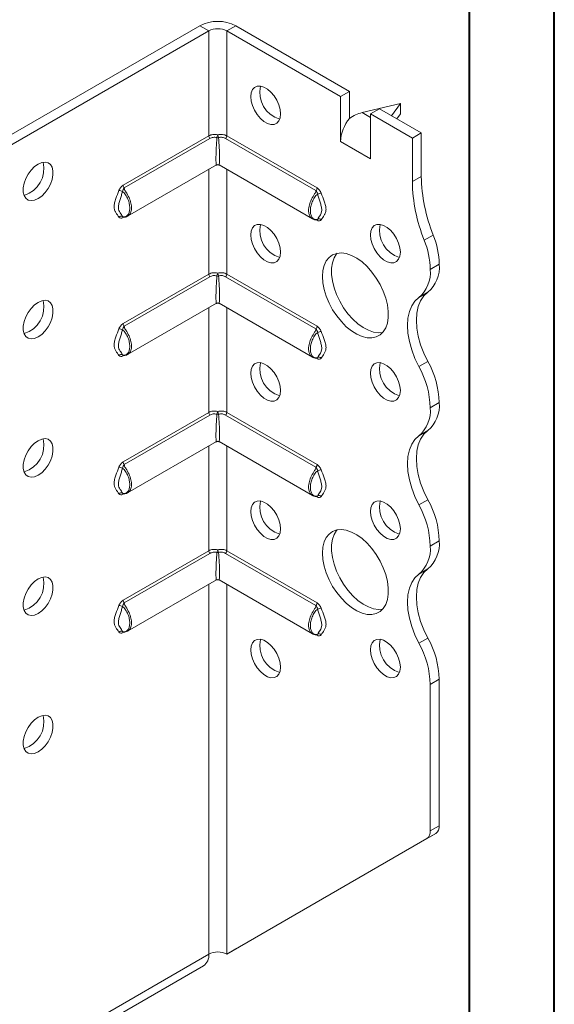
# Model space of a CAD drawing. Header units: millimetres. Extents: x 0 to 210, y 0 to 297.
# Tile 4 of 9: x 179 to 210, y 57 to 115. Entities that reach past the tile are written whole.
import ezdxf

# ---------------------------------------------------------------- set-up
doc = ezdxf.new("R2010")
doc.units = ezdxf.units.MM

msp = doc.modelspace()

# ---------------------------------------------------------------- linework, layer by layer
at = {"color": 7, "linetype": 'Continuous', "lineweight": 40}
for p, q in [((210.079, 0.215), (210.079, 297.215)), ((205.079, 5.215), (205.079, 292.215))]:
    msp.add_line(p, q, dxfattribs=at)
at = {"color": 7, "linetype": 'Continuous', "lineweight": 15}
for p, q in [((176.417, 107.661), (189.145, 115.009)), ((176.947, 107.355), (189.675, 114.703)), ((189.675, 114.703), (189.145, 115.009)), ((189.675, 114.703), (189.675, 108.51)), ((190.735, 114.703), (191.266, 115.009)), ((190.735, 108.51), (190.735, 114.703)), ((190.735, 114.703), (197.453, 110.825)), ((191.266, 115.009), (197.983, 111.131)), ((197.983, 111.131), (197.453, 110.825)), ((197.983, 109.538), (197.983, 111.131)), ((197.453, 108.171), (197.453, 110.825)), ((200.989, 110.416), (198.735, 109.881)), ((198.735, 109.881), (199.221, 109.6)), ((199.221, 109.804), (199.751, 110.11)), ((199.751, 110.11), (202.226, 108.682)), ((200.473, 109.694), (200.989, 110.416)), ((200.989, 110.416), (200.989, 109.804)), ((199.221, 107.151), (199.221, 109.804)), ((199.221, 109.804), (201.696, 108.376)), ((200.989, 109.804), (200.782, 109.515)), ((184.613, 105.588), (189.675, 108.51)), ((189.743, 108.357), (184.681, 105.435)), ((196.001, 105.278), (190.668, 108.357)), ((190.735, 108.51), (196.069, 105.431)), ((197.453, 108.171), (199.221, 107.151)), ((201.696, 108.376), (202.226, 108.682)), ((201.696, 108.376), (201.696, 105.812)), ((202.226, 108.682), (202.226, 106.118)), ((184.882, 103.766), (190.13, 106.796)), ((189.675, 106.533), (189.675, 100.345)), ((190.28, 106.796), (195.8, 103.609)), ((190.735, 100.345), (190.735, 106.533)), ((201.696, 105.812), (202.226, 106.118)), ((184.594, 103.73), (184.574, 103.752)), ((184.661, 103.711), (184.613, 103.684)), ((196.069, 103.527), (196.021, 103.555)), ((202.403, 102.348), (202.933, 102.654)), ((202.756, 100.619), (203.287, 100.925)), ((184.613, 97.423), (189.675, 100.345)), ((189.743, 100.191), (184.681, 97.269)), ((196.001, 97.112), (190.668, 100.191)), ((190.735, 100.345), (196.069, 97.266)), ((202.611, 99.273), (202.081, 98.967)), ((184.882, 95.601), (190.13, 98.63)), ((189.675, 98.367), (189.675, 92.179)), ((190.28, 98.63), (195.8, 95.444)), ((190.735, 92.179), (190.735, 98.367)), ((184.594, 95.565), (184.574, 95.587)), ((184.661, 95.546), (184.613, 95.518)), ((196.069, 95.361), (196.021, 95.389)), ((202.081, 94.884), (202.612, 95.19)), ((203.287, 92.76), (202.756, 92.454)), ((202.756, 92.453), (203.287, 92.759)), ((202.756, 92.454), (202.756, 92.453)), ((203.287, 92.76), (203.287, 92.759)), ((184.613, 89.257), (189.675, 92.179)), ((189.743, 92.026), (184.681, 89.104)), ((196.001, 88.947), (190.668, 92.026)), ((190.735, 92.179), (196.069, 89.1)), ((202.611, 91.108), (202.081, 90.802)), ((184.882, 87.435), (190.13, 90.465)), ((189.675, 90.202), (189.675, 84.014)), ((190.28, 90.465), (195.8, 87.279)), ((190.735, 84.014), (190.735, 90.202)), ((184.594, 87.4), (184.574, 87.421)), ((184.661, 87.38), (184.613, 87.353)), ((196.069, 87.196), (196.021, 87.224)), ((202.081, 86.719), (202.611, 87.025)), ((203.287, 84.594), (202.756, 84.288)), ((202.756, 84.287), (203.287, 84.593)), ((202.756, 84.288), (202.756, 84.287)), ((203.287, 84.594), (203.287, 84.593)), ((184.613, 81.092), (189.675, 84.014)), ((189.743, 83.861), (184.681, 80.939)), ((196.001, 80.781), (190.668, 83.861)), ((190.735, 84.014), (196.069, 80.935)), ((202.612, 82.943), (202.081, 82.636)), ((184.882, 79.27), (190.13, 82.299)), ((189.675, 82.037), (189.675, 60.199)), ((190.28, 82.299), (195.8, 79.113)), ((190.735, 60.199), (190.735, 82.037)), ((184.594, 79.234), (184.574, 79.256)), ((184.661, 79.215), (184.613, 79.188)), ((196.069, 79.03), (196.021, 79.058)), ((202.081, 78.553), (202.612, 78.859)), ((203.287, 76.429), (202.756, 76.123)), ((203.287, 76.429), (203.287, 67.785)), ((202.756, 76.123), (202.756, 67.479)), ((202.756, 67.479), (203.287, 67.785)), ((190.735, 60.199), (202.549, 67.021)), ((191.266, 60.505), (203.08, 67.327)), ((203.08, 67.327), (202.549, 67.021)), ((190.735, 60.199), (191.266, 60.505)), ((165.987, 46.524), (189.675, 60.199)), ((189.675, 60.199), (189.675, 60.198)), ((165.676, 45.837), (189.364, 59.512))]:
    msp.add_line(p, q, dxfattribs=at)
at = {"color": 7, "linetype": 'Continuous', "lineweight": 15, "flags": 128}
for points in [[(192.15, 110.824), (192.175, 111.054), (192.251, 111.24), (192.372, 111.373), (192.531, 111.444), (192.72, 111.449), (192.927, 111.389), (193.14, 111.266), (193.347, 111.087), (193.536, 110.864), (193.695, 110.609), (193.816, 110.337), (193.892, 110.063), (193.917, 109.804), (193.892, 109.574), (193.816, 109.388), (193.695, 109.255), (193.536, 109.184), (193.347, 109.179), (193.14, 109.239), (192.927, 109.362), (192.72, 109.541), (192.531, 109.764), (192.372, 110.019), (192.251, 110.292), (192.175, 110.565), (192.15, 110.824)], [(179.599, 106.844), (179.387, 106.693), (179.188, 106.49), (179.012, 106.249), (178.871, 105.984), (178.772, 105.709), (178.721, 105.44), (178.721, 105.194), (178.772, 104.985), (178.871, 104.824), (179.012, 104.721), (179.188, 104.683), (179.387, 104.711), (179.599, 104.803), (179.81, 104.955), (180.009, 105.157), (180.185, 105.398), (180.326, 105.664), (180.425, 105.939), (180.476, 106.207), (180.476, 106.453), (180.425, 106.663), (180.326, 106.824), (180.185, 106.926), (180.009, 106.965), (179.81, 106.937), (179.599, 106.844)], [(192.15, 102.659), (192.175, 102.888), (192.251, 103.075), (192.372, 103.207), (192.531, 103.279), (192.72, 103.284), (192.927, 103.223), (193.14, 103.1), (193.347, 102.922), (193.536, 102.699), (193.695, 102.444), (193.816, 102.171), (193.892, 101.897), (193.917, 101.638), (193.892, 101.409), (193.816, 101.223), (193.695, 101.09), (193.536, 101.019), (193.347, 101.013), (193.14, 101.074), (192.927, 101.197), (192.72, 101.375), (192.531, 101.599), (192.372, 101.854), (192.251, 102.126), (192.175, 102.4), (192.15, 102.659)], [(199.221, 102.66), (199.246, 102.889), (199.322, 103.075), (199.443, 103.208), (199.603, 103.279), (199.791, 103.285), (199.998, 103.224), (200.211, 103.101), (200.418, 102.923), (200.607, 102.699), (200.766, 102.444), (200.887, 102.172), (200.963, 101.898), (200.989, 101.639), (200.963, 101.41), (200.887, 101.223), (200.766, 101.091), (200.607, 101.019), (200.418, 101.014), (200.211, 101.075), (199.998, 101.198), (199.791, 101.376), (199.603, 101.599), (199.443, 101.854), (199.322, 102.127), (199.246, 102.4), (199.221, 102.66)], [(196.392, 100.21), (196.418, 100.555), (196.492, 100.863), (196.615, 101.125), (196.782, 101.334), (196.99, 101.484), (197.232, 101.573), (197.503, 101.597), (197.796, 101.556), (198.103, 101.452), (198.415, 101.286), (198.726, 101.063), (199.026, 100.789), (199.309, 100.47), (199.567, 100.117), (199.792, 99.736), (199.98, 99.338), (200.126, 98.935), (200.225, 98.535), (200.275, 98.149), (200.275, 97.788), (200.225, 97.46), (200.126, 97.174), (199.98, 96.938), (199.792, 96.758), (199.567, 96.638), (199.309, 96.581), (199.026, 96.589), (198.726, 96.662), (198.415, 96.798), (198.103, 96.993), (197.796, 97.243), (197.503, 97.54), (197.232, 97.877), (196.99, 98.245), (196.782, 98.636), (196.615, 99.038), (196.492, 99.441), (196.418, 99.835), (196.392, 100.21)], [(197.253, 101.577), (197.224, 101.542), (197.078, 101.306), (196.979, 101.021), (196.929, 100.693), (196.929, 100.332), (196.979, 99.946), (197.078, 99.546), (197.224, 99.142), (197.412, 98.744), (197.637, 98.364), (197.895, 98.01), (198.178, 97.692), (198.478, 97.418), (198.789, 97.195), (199.102, 97.029), (199.408, 96.924), (199.701, 96.883), (199.951, 96.903)], [(202.081, 94.884), (201.845, 95.374), (201.656, 95.872), (201.518, 96.369), (201.434, 96.854), (201.406, 97.315), (201.434, 97.744), (201.518, 98.132), (201.656, 98.469), (201.845, 98.75), (202.081, 98.967)], [(202.611, 99.273), (202.375, 99.056), (202.186, 98.776), (202.048, 98.438), (201.964, 98.051), (201.936, 97.621), (201.964, 97.16), (202.048, 96.675), (202.186, 96.179), (202.375, 95.68), (202.612, 95.19)], [(179.599, 98.679), (179.387, 98.527), (179.188, 98.325), (179.012, 98.084), (178.871, 97.818), (178.772, 97.543), (178.721, 97.275), (178.721, 97.029), (178.772, 96.819), (178.871, 96.659), (179.012, 96.556), (179.188, 96.518), (179.387, 96.545), (179.599, 96.638), (179.81, 96.789), (180.009, 96.992), (180.185, 97.233), (180.326, 97.499), (180.425, 97.774), (180.476, 98.042), (180.476, 98.288), (180.425, 98.497), (180.326, 98.658), (180.185, 98.761), (180.009, 98.799), (179.81, 98.772), (179.599, 98.679)], [(192.15, 94.493), (192.175, 94.723), (192.251, 94.909), (192.372, 95.042), (192.531, 95.113), (192.72, 95.119), (192.927, 95.058), (193.14, 94.935), (193.347, 94.757), (193.536, 94.533), (193.695, 94.278), (193.816, 94.006), (193.892, 93.732), (193.917, 93.473), (193.892, 93.244), (193.816, 93.057), (193.695, 92.924), (193.536, 92.853), (193.347, 92.848), (193.14, 92.909), (192.927, 93.032), (192.72, 93.21), (192.531, 93.433), (192.372, 93.688), (192.251, 93.961), (192.175, 94.234), (192.15, 94.493)], [(199.221, 94.494), (199.246, 94.724), (199.322, 94.91), (199.443, 95.043), (199.603, 95.114), (199.791, 95.119), (199.998, 95.059), (200.211, 94.936), (200.418, 94.757), (200.607, 94.534), (200.766, 94.279), (200.887, 94.006), (200.963, 93.733), (200.989, 93.474), (200.963, 93.244), (200.887, 93.058), (200.766, 92.925), (200.607, 92.854), (200.418, 92.849), (200.211, 92.909), (199.998, 93.032), (199.791, 93.21), (199.603, 93.434), (199.443, 93.689), (199.322, 93.961), (199.246, 94.235), (199.221, 94.494)], [(202.081, 86.719), (201.845, 87.209), (201.656, 87.707), (201.518, 88.204), (201.434, 88.689), (201.406, 89.15), (201.434, 89.579), (201.518, 89.967), (201.656, 90.304), (201.845, 90.584), (202.081, 90.802)], [(202.611, 91.108), (202.375, 90.891), (202.186, 90.61), (202.048, 90.273), (201.964, 89.885), (201.936, 89.456), (201.964, 88.995), (202.048, 88.51), (202.186, 88.014), (202.375, 87.515), (202.611, 87.025)], [(179.599, 90.514), (179.387, 90.362), (179.188, 90.16), (179.012, 89.919), (178.871, 89.653), (178.772, 89.378), (178.721, 89.109), (178.721, 88.863), (178.772, 88.654), (178.871, 88.493), (179.012, 88.391), (179.188, 88.352), (179.387, 88.38), (179.599, 88.472), (179.81, 88.624), (180.009, 88.826), (180.185, 89.067), (180.326, 89.333), (180.425, 89.608), (180.476, 89.877), (180.476, 90.123), (180.425, 90.332), (180.326, 90.493), (180.185, 90.595), (180.009, 90.634), (179.81, 90.606), (179.599, 90.514)], [(192.15, 86.328), (192.175, 86.558), (192.251, 86.744), (192.372, 86.877), (192.531, 86.948), (192.72, 86.953), (192.927, 86.893), (193.14, 86.77), (193.347, 86.591), (193.536, 86.368), (193.695, 86.113), (193.816, 85.84), (193.892, 85.567), (193.917, 85.308), (193.892, 85.078), (193.816, 84.892), (193.695, 84.759), (193.536, 84.688), (193.347, 84.683), (193.14, 84.743), (192.927, 84.866), (192.72, 85.044), (192.531, 85.268), (192.372, 85.523), (192.251, 85.795), (192.175, 86.069), (192.15, 86.328)], [(199.221, 86.329), (199.246, 86.558), (199.322, 86.745), (199.443, 86.877), (199.603, 86.948), (199.791, 86.954), (199.998, 86.893), (200.211, 86.77), (200.418, 86.592), (200.607, 86.369), (200.766, 86.113), (200.887, 85.841), (200.963, 85.567), (200.989, 85.308), (200.963, 85.079), (200.887, 84.892), (200.766, 84.76), (200.607, 84.689), (200.418, 84.683), (200.211, 84.744), (199.998, 84.867), (199.791, 85.045), (199.603, 85.268), (199.443, 85.524), (199.322, 85.796), (199.246, 86.07), (199.221, 86.329)], [(196.392, 83.879), (196.418, 84.225), (196.492, 84.532), (196.615, 84.794), (196.782, 85.003), (196.99, 85.153), (197.232, 85.242), (197.503, 85.266), (197.796, 85.225), (198.103, 85.121), (198.415, 84.955), (198.726, 84.732), (199.026, 84.458), (199.309, 84.14), (199.567, 83.786), (199.792, 83.405), (199.98, 83.008), (200.126, 82.604), (200.225, 82.204), (200.275, 81.818), (200.275, 81.457), (200.225, 81.129), (200.126, 80.843), (199.98, 80.607), (199.792, 80.427), (199.567, 80.307), (199.309, 80.25), (199.026, 80.259), (198.726, 80.332), (198.415, 80.467), (198.103, 80.662), (197.796, 80.912), (197.503, 81.209), (197.232, 81.546), (196.99, 81.914), (196.782, 82.305), (196.615, 82.707), (196.492, 83.11), (196.418, 83.504), (196.392, 83.879)], [(197.253, 85.246), (197.224, 85.211), (197.078, 84.975), (196.979, 84.69), (196.929, 84.362), (196.929, 84.001), (196.979, 83.615), (197.078, 83.215), (197.224, 82.811), (197.412, 82.414), (197.637, 82.033), (197.895, 81.679), (198.178, 81.361), (198.478, 81.087), (198.789, 80.864), (199.102, 80.698), (199.408, 80.593), (199.701, 80.553), (199.951, 80.572)], [(202.081, 78.553), (201.845, 79.043), (201.656, 79.542), (201.518, 80.039), (201.434, 80.523), (201.406, 80.985), (201.434, 81.414), (201.518, 81.801), (201.656, 82.139), (201.845, 82.419), (202.081, 82.636)], [(202.612, 82.943), (202.375, 82.725), (202.186, 82.445), (202.048, 82.107), (201.964, 81.72), (201.936, 81.291), (201.964, 80.829), (202.048, 80.345), (202.186, 79.848), (202.375, 79.349), (202.612, 78.859)], [(179.599, 82.348), (179.387, 82.196), (179.188, 81.994), (179.012, 81.753), (178.871, 81.487), (178.772, 81.212), (178.721, 80.944), (178.721, 80.698), (178.772, 80.489), (178.871, 80.328), (179.012, 80.225), (179.188, 80.187), (179.387, 80.214), (179.599, 80.307), (179.81, 80.459), (180.009, 80.661), (180.185, 80.902), (180.326, 81.168), (180.425, 81.443), (180.476, 81.711), (180.476, 81.957), (180.425, 82.167), (180.326, 82.327), (180.185, 82.43), (180.009, 82.468), (179.81, 82.441), (179.599, 82.348)], [(192.15, 78.163), (192.175, 78.392), (192.251, 78.579), (192.372, 78.711), (192.531, 78.782), (192.72, 78.788), (192.927, 78.727), (193.14, 78.604), (193.347, 78.426), (193.536, 78.203), (193.695, 77.947), (193.816, 77.675), (193.892, 77.401), (193.917, 77.142), (193.892, 76.913), (193.816, 76.726), (193.695, 76.594), (193.536, 76.523), (193.347, 76.517), (193.14, 76.578), (192.927, 76.701), (192.72, 76.879), (192.531, 77.102), (192.372, 77.358), (192.251, 77.63), (192.175, 77.904), (192.15, 78.163)], [(199.221, 78.163), (199.246, 78.393), (199.322, 78.579), (199.443, 78.712), (199.603, 78.783), (199.791, 78.788), (199.998, 78.728), (200.211, 78.605), (200.418, 78.426), (200.607, 78.203), (200.766, 77.948), (200.887, 77.676), (200.963, 77.402), (200.989, 77.143), (200.963, 76.913), (200.887, 76.727), (200.766, 76.594), (200.607, 76.523), (200.418, 76.518), (200.211, 76.578), (199.998, 76.701), (199.791, 76.88), (199.603, 77.103), (199.443, 77.358), (199.322, 77.631), (199.246, 77.904), (199.221, 78.163)], [(179.599, 74.183), (179.387, 74.031), (179.188, 73.829), (179.012, 73.588), (178.871, 73.322), (178.772, 73.047), (178.721, 72.779), (178.721, 72.533), (178.772, 72.323), (178.871, 72.162), (179.012, 72.06), (179.188, 72.021), (179.387, 72.049), (179.599, 72.142), (179.81, 72.293), (180.009, 72.496), (180.185, 72.737), (180.326, 73.002), (180.425, 73.277), (180.476, 73.546), (180.476, 73.792), (180.425, 74.001), (180.326, 74.162), (180.185, 74.265), (180.009, 74.303), (179.81, 74.275), (179.599, 74.183)]]:
    msp.add_lwpolyline(points, dxfattribs=at)
at = {"color": 7, "linetype": 'Continuous', "lineweight": 15}
for centre, radius, start, end in [((190.205, 112.962), 2.306, 62.60967, 117.39033), ((190.205, 113.679), 1.153, 62.60967, 117.39033), ((194.348, 111.073), 1.658, 166.94965, 253.04497), ((199.753, 108.065), 2.302, 140.22793, 177.36071), ((189.909, 108.522), 0.234, 182.87561, 224.84923), ((190.76, 108.297), 0.618, 153.92698, 169.77405), ((190.205, 108.673), 0.272, 258.72993, 281.27007), ((189.65, 108.297), 0.618, 10.22595, 26.07302), ((190.502, 108.522), 0.234, 315.15077, 357.12438), ((178.284, 106.583), 1.658, 286.95489, 13.05048), ((190.205, 106.666), 0.15, 65.2086, 115.73349), ((211.452, 106), 9.758, 181.10398, 201.97437), ((211.982, 106.306), 9.758, 181.10398, 201.97437), ((184.328, 104.801), 0.489, 59.86062, 84.98332), ((184.847, 105.6), 0.234, 182.87561, 224.84923), ((195.835, 105.443), 0.234, 315.15077, 357.12439), ((196.354, 104.644), 0.489, 95.01668, 120.13938), ((184.503, 103.602), 0.167, 64.57096, 141.96884), ((184.714, 103.686), 0.101, 156.37589, 181.47714), ((195.965, 103.529), 0.104, 358.74823, 20.11555), ((196.18, 103.444), 0.167, 38.03116, 115.42904), ((194.348, 102.908), 1.658, 166.94965, 253.04497), ((201.419, 102.908), 1.658, 166.94965, 253.04497), ((197.876, 100.522), 4.881, 1.13517, 21.97152), ((198.407, 100.828), 4.881, 1.13517, 21.97152), ((200.803, 100.453), 1.96, 310.68797, 4.83571), ((201.333, 100.76), 1.96, 310.68797, 4.83571), ((189.909, 100.357), 0.234, 182.87561, 224.84923), ((190.76, 100.131), 0.618, 153.92698, 169.77405), ((190.205, 100.507), 0.272, 258.72993, 281.27007), ((189.65, 100.131), 0.618, 10.22595, 26.07302), ((190.502, 100.357), 0.234, 315.15077, 357.12438), ((178.284, 98.417), 1.658, 286.95489, 13.05048), ((190.205, 98.5), 0.15, 65.2086, 115.73349), ((184.328, 96.636), 0.489, 59.86062, 84.98332), ((184.847, 97.435), 0.234, 182.87561, 224.84923), ((195.835, 97.277), 0.234, 315.15077, 357.12439), ((196.354, 96.479), 0.489, 95.01668, 120.13938), ((184.503, 95.436), 0.167, 64.57096, 141.96884), ((184.714, 95.521), 0.101, 156.37589, 181.47714), ((195.965, 95.364), 0.104, 358.74823, 20.11555), ((196.18, 95.279), 0.167, 38.03116, 115.42904), ((194.348, 94.742), 1.658, 166.94965, 253.04497), ((201.419, 94.743), 1.658, 166.94965, 253.04497), ((197.45, 92.289), 5.308, 1.78273, 29.26742), ((197.981, 92.595), 5.308, 1.78273, 29.26742), ((200.803, 92.288), 1.96, 310.68797, 4.83571), ((201.333, 92.594), 1.96, 310.68797, 4.83571), ((189.909, 92.191), 0.234, 182.87561, 224.84923), ((190.76, 91.966), 0.618, 153.92698, 169.77405), ((190.205, 92.342), 0.272, 258.72993, 281.27007), ((189.65, 91.966), 0.618, 10.22595, 26.07302), ((190.502, 92.191), 0.234, 315.15077, 357.12438), ((178.284, 90.252), 1.658, 286.95489, 13.05048), ((190.205, 90.335), 0.15, 65.2086, 115.73349), ((184.328, 88.471), 0.489, 59.86062, 84.98332), ((184.847, 89.269), 0.234, 182.87561, 224.84923), ((195.835, 89.112), 0.234, 315.15077, 357.12439), ((196.354, 88.313), 0.489, 95.01668, 120.13938), ((184.503, 87.271), 0.167, 64.57096, 141.96884), ((184.714, 87.356), 0.101, 156.37589, 181.47714), ((195.965, 87.198), 0.104, 358.74823, 20.11555), ((196.18, 87.114), 0.167, 38.03116, 115.42904), ((194.348, 86.577), 1.658, 166.94965, 253.04497), ((201.419, 86.577), 1.658, 166.94965, 253.04497), ((197.447, 84.122), 5.312, 1.78232, 29.26309), ((197.978, 84.429), 5.312, 1.78232, 29.26309), ((200.805, 84.122), 1.959, 310.67673, 4.83746), ((201.335, 84.428), 1.959, 310.67673, 4.83746), ((189.909, 84.026), 0.234, 182.87561, 224.84923), ((190.76, 83.8), 0.618, 153.92698, 169.77405), ((190.205, 84.177), 0.272, 258.72993, 281.27007), ((189.65, 83.8), 0.618, 10.22595, 26.07302), ((190.502, 84.026), 0.234, 315.15077, 357.12438), ((178.284, 82.087), 1.658, 286.95489, 13.05048), ((190.205, 82.17), 0.15, 65.2086, 115.73349), ((184.847, 81.104), 0.234, 182.87561, 224.84923), ((195.835, 80.947), 0.234, 315.15077, 357.12439), ((184.328, 80.305), 0.489, 59.86062, 84.98332), ((196.354, 80.148), 0.489, 95.01668, 120.13938), ((184.503, 79.105), 0.167, 64.57096, 141.96884), ((184.714, 79.19), 0.101, 156.37589, 181.47714), ((195.965, 79.033), 0.104, 358.74823, 20.11555), ((196.18, 78.948), 0.167, 38.03116, 115.42904), ((194.348, 78.411), 1.658, 166.94965, 253.04497), ((201.419, 78.412), 1.658, 166.94965, 253.04497), ((197.45, 75.958), 5.308, 1.78273, 29.26742), ((197.981, 76.264), 5.308, 1.78273, 29.26742), ((178.284, 73.921), 1.658, 286.95489, 13.05048), ((202.256, 67.429), 0.503, 305.69804, 5.62038), ((202.786, 67.735), 0.503, 305.69804, 5.62038), ((188.94, 60.118), 0.739, 305.01333, 6.29885), ((190.205, 59.175), 1.153, 62.60967, 117.39033)]:
    msp.add_arc(centre, radius, start, end, dxfattribs=at)
for centre, major_axis, ratio, start_param, end_param in [((198.735, 108.656), (1.39, 0.796), 0.717477, 1.181016, 1.704614), ((190.205, 108.109), (0.078, 1.314), 0.054973, 1.3458, 3.177797), ((190.205, 108.109), (-0.078, 1.314), 0.054973, 3.105389, 4.937386), ((190.205, 99.944), (0.078, 1.314), 0.054973, 1.3458, 3.177797), ((190.205, 99.944), (-0.078, 1.314), 0.054973, 3.105389, 4.937386), ((190.205, 91.778), (0.078, 1.314), 0.054973, 1.3458, 3.177797), ((190.205, 91.778), (-0.078, 1.314), 0.054973, 3.105389, 4.937386), ((190.205, 83.613), (0.078, 1.314), 0.054973, 1.3458, 3.177797), ((190.205, 83.613), (-0.078, 1.314), 0.054973, 3.105389, 4.937386)]:
    msp.add_ellipse(centre, major_axis=major_axis, ratio=ratio, start_param=start_param, end_param=end_param, dxfattribs=at)
for points, knots in [([(189.675, 108.51), (189.71, 108.531), (189.749, 108.548), (189.831, 108.574), (189.876, 108.584), (190.012, 108.6), (190.11, 108.594), (190.205, 108.568)], [0, 0, 0, 0, 0.25, 0.25, 0.5, 0.5, 1, 1, 1, 1]), ([(190.152, 108.406), (190.079, 108.427), (190.003, 108.43), (189.863, 108.411), (189.798, 108.389), (189.743, 108.357)], [0, 0, 0, 0, 0.5, 0.5, 1, 1, 1, 1]), ([(190.205, 108.568), (190.301, 108.594), (190.398, 108.6), (190.535, 108.584), (190.579, 108.574), (190.662, 108.548), (190.7, 108.531), (190.735, 108.51)], [0, 0, 0, 0, 0.5, 0.5, 0.75, 0.75, 1, 1, 1, 1]), ([(190.668, 108.357), (190.612, 108.389), (190.547, 108.411), (190.407, 108.43), (190.332, 108.427), (190.258, 108.406)], [0, 0, 0, 0, 0.5, 0.5, 1, 1, 1, 1]), ([(190.205, 106.801), (190.163, 106.791), (190.121, 106.78), (190.08, 106.767), (190.079, 106.766)], [0, 0, 0, 0, 0.982695, 1, 1, 1, 1]), ([(190.331, 106.766), (190.33, 106.767), (190.289, 106.78), (190.247, 106.791), (190.205, 106.801)], [0, 0, 0, 0, 0.017305, 1, 1, 1, 1]), ([(184.371, 103.704), (184.314, 103.8), (184.246, 103.883), (184.16, 104.026), (184.134, 104.076), (184.095, 104.192), (184.083, 104.258), (184.083, 104.403), (184.095, 104.482), (184.134, 104.642), (184.16, 104.723), (184.246, 104.965), (184.314, 105.127), (184.371, 105.289)], [0, 0, 0, 0, 0.25, 0.25, 0.375, 0.375, 0.5, 0.5, 0.625, 0.625, 0.75, 0.75, 1, 1, 1, 1]), ([(184.574, 105.224), (184.559, 105.142), (184.536, 105.061), (184.488, 104.901), (184.462, 104.822), (184.412, 104.663), (184.387, 104.585), (184.35, 104.428), (184.338, 104.351), (184.338, 104.213), (184.35, 104.153), (184.387, 104.053), (184.411, 104.011), (184.462, 103.933), (184.488, 103.896), (184.536, 103.825), (184.559, 103.79), (184.574, 103.752)], [0, 0, 0, 0, 0.125, 0.125, 0.25, 0.25, 0.375, 0.375, 0.5, 0.5, 0.625, 0.625, 0.75, 0.75, 0.875, 0.875, 1, 1, 1, 1]), ([(184.613, 105.588), (184.564, 105.56), (184.515, 105.517), (184.43, 105.414), (184.394, 105.352), (184.371, 105.289)], [0, 0, 0, 0, 0.5, 0.5, 1, 1, 1, 1]), ([(184.574, 105.224), (184.582, 105.267), (184.602, 105.306), (184.641, 105.377), (184.66, 105.409), (184.681, 105.435)], [0, 0, 0, 0, 0.5, 0.5, 1, 1, 1, 1]), ([(184.574, 103.752), (184.609, 103.73), (184.645, 103.726), (184.709, 103.728), (184.738, 103.735), (184.82, 103.768), (184.865, 103.805), (184.937, 103.9), (184.965, 103.96), (185.001, 104.092), (185.009, 104.167), (185.009, 104.327), (185.001, 104.41), (184.964, 104.586), (184.937, 104.675), (184.865, 104.852), (184.82, 104.94), (184.738, 105.063), (184.709, 105.102), (184.645, 105.173), (184.609, 105.205), (184.574, 105.224)], [0, 0, 0, 0, 0.0625, 0.0625, 0.125, 0.125, 0.25, 0.25, 0.375, 0.375, 0.5, 0.5, 0.625, 0.625, 0.75, 0.75, 0.875, 0.875, 0.9375, 0.9375, 1, 1, 1, 1]), ([(184.681, 105.435), (184.687, 105.401), (184.697, 105.339), (184.745, 105.258), (184.838, 105.111), (184.976, 104.874), (185.096, 104.535), (185.13, 104.209), (185.064, 103.957), (184.97, 103.812), (184.904, 103.786), (184.892, 103.781)], [0, 0, 0, 0, 0.058292, 0.104531, 0.134898, 0.305134, 0.474953, 0.644689, 0.820476, 0.969276, 1, 1, 1, 1]), ([(195.796, 103.624), (195.781, 103.63), (195.717, 103.653), (195.652, 103.753), (195.586, 103.907), (195.555, 104.122), (195.6, 104.428), (195.731, 104.769), (195.882, 105.012), (195.985, 105.179), (195.995, 105.243), (196.001, 105.278)], [0, 0, 0, 0, 0.041852, 0.170051, 0.243995, 0.384491, 0.553493, 0.722531, 0.891747, 0.940505, 1, 1, 1, 1]), ([(196.001, 105.278), (196.023, 105.252), (196.041, 105.22), (196.08, 105.15), (196.1, 105.11), (196.109, 105.067)], [0, 0, 0, 0, 0.5, 0.5, 1, 1, 1, 1]), ([(196.311, 105.131), (196.289, 105.195), (196.253, 105.257), (196.168, 105.36), (196.119, 105.403), (196.069, 105.431)], [0, 0, 0, 0, 0.5, 0.5, 1, 1, 1, 1]), ([(196.109, 105.067), (196.074, 105.048), (196.038, 105.016), (195.974, 104.945), (195.944, 104.906), (195.863, 104.783), (195.817, 104.695), (195.746, 104.519), (195.718, 104.429), (195.682, 104.254), (195.673, 104.17), (195.673, 104.01), (195.682, 103.936), (195.718, 103.801), (195.746, 103.742), (195.818, 103.648), (195.863, 103.611), (195.944, 103.578), (195.974, 103.571), (196.038, 103.569), (196.073, 103.573), (196.109, 103.595)], [0, 0, 0, 0, 0.0625, 0.0625, 0.125, 0.125, 0.25, 0.25, 0.375, 0.375, 0.5, 0.5, 0.625, 0.625, 0.75, 0.75, 0.875, 0.875, 0.9375, 0.9375, 1, 1, 1, 1]), ([(196.109, 103.595), (196.124, 103.632), (196.146, 103.668), (196.195, 103.739), (196.221, 103.776), (196.271, 103.854), (196.295, 103.896), (196.332, 103.996), (196.345, 104.055), (196.345, 104.194), (196.332, 104.271), (196.295, 104.428), (196.271, 104.506), (196.221, 104.664), (196.195, 104.744), (196.146, 104.904), (196.124, 104.985), (196.109, 105.067)], [0, 0, 0, 0, 0.125, 0.125, 0.25, 0.25, 0.375, 0.375, 0.5, 0.5, 0.625, 0.625, 0.75, 0.75, 0.875, 0.875, 1, 1, 1, 1]), ([(196.311, 105.131), (196.369, 104.969), (196.437, 104.808), (196.523, 104.566), (196.549, 104.485), (196.588, 104.325), (196.599, 104.246), (196.599, 104.101), (196.588, 104.035), (196.549, 103.919), (196.523, 103.869), (196.437, 103.726), (196.369, 103.643), (196.311, 103.547)], [0, 0, 0, 0, 0.25, 0.25, 0.375, 0.375, 0.5, 0.5, 0.625, 0.625, 0.75, 0.75, 1, 1, 1, 1]), ([(184.371, 103.704), (184.394, 103.666), (184.43, 103.646), (184.515, 103.642), (184.564, 103.655), (184.613, 103.684)], [0, 0, 0, 0, 0.5, 0.5, 1, 1, 1, 1]), ([(184.588, 103.733), (184.588, 103.733), (184.585, 103.733), (184.59, 103.73), (184.595, 103.729)], [0, 0, 0, 0, 0.21586, 1, 1, 1, 1]), ([(184.595, 103.732), (184.6, 103.729), (184.62, 103.716), (184.656, 103.711), (184.706, 103.708), (184.78, 103.72), (184.852, 103.741), (184.89, 103.774), (184.897, 103.779)], [0, 0, 0, 0, 0.045644, 0.174156, 0.275399, 0.509737, 0.919099, 1, 1, 1, 1]), ([(195.793, 103.62), (195.821, 103.603), (195.872, 103.569), (195.953, 103.553), (196.017, 103.552), (196.073, 103.561), (196.095, 103.579), (196.102, 103.584)], [0, 0, 0, 0, 0.315364, 0.588611, 0.793222, 0.933335, 1, 1, 1, 1]), ([(196.069, 103.527), (196.118, 103.498), (196.167, 103.484), (196.253, 103.489), (196.289, 103.509), (196.311, 103.547)], [0, 0, 0, 0, 0.5, 0.5, 1, 1, 1, 1]), ([(196.109, 103.595), (196.103, 103.584), (196.098, 103.574), (196.089, 103.573), (196.088, 103.573)], [0, 0, 0, 0, 0.991763, 1, 1, 1, 1]), ([(196.089, 103.573), (196.089, 103.573), (196.092, 103.575), (196.092, 103.575), (196.093, 103.575)], [0, 0, 0, 0, 0.060124, 1, 1, 1, 1]), ([(196.179, 103.716), (196.191, 103.735), (196.213, 103.768), (196.293, 103.878), (196.316, 103.957), (196.321, 103.976)], [0, 0, 0, 0, 0.48059, 0.876864, 1, 1, 1, 1]), ([(189.675, 100.345), (189.71, 100.365), (189.749, 100.382), (189.831, 100.409), (189.876, 100.418), (190.012, 100.435), (190.11, 100.428), (190.205, 100.403)], [0, 0, 0, 0, 0.25, 0.25, 0.5, 0.5, 1, 1, 1, 1]), ([(190.152, 100.241), (190.079, 100.261), (190.003, 100.265), (189.863, 100.246), (189.798, 100.224), (189.743, 100.191)], [0, 0, 0, 0, 0.5, 0.5, 1, 1, 1, 1]), ([(190.205, 100.403), (190.301, 100.428), (190.398, 100.435), (190.535, 100.418), (190.579, 100.409), (190.662, 100.382), (190.7, 100.365), (190.735, 100.345)], [0, 0, 0, 0, 0.5, 0.5, 0.75, 0.75, 1, 1, 1, 1]), ([(190.668, 100.191), (190.612, 100.224), (190.547, 100.246), (190.407, 100.265), (190.332, 100.261), (190.258, 100.241)], [0, 0, 0, 0, 0.5, 0.5, 1, 1, 1, 1]), ([(190.205, 98.636), (190.163, 98.625), (190.121, 98.615), (190.08, 98.601), (190.079, 98.601)], [0, 0, 0, 0, 0.982695, 1, 1, 1, 1]), ([(190.331, 98.601), (190.33, 98.601), (190.289, 98.615), (190.247, 98.625), (190.205, 98.636)], [0, 0, 0, 0, 0.017305, 1, 1, 1, 1]), ([(184.371, 95.539), (184.314, 95.634), (184.246, 95.718), (184.16, 95.861), (184.134, 95.911), (184.095, 96.027), (184.083, 96.093), (184.083, 96.238), (184.095, 96.316), (184.134, 96.477), (184.16, 96.557), (184.246, 96.8), (184.314, 96.961), (184.371, 97.123)], [0, 0, 0, 0, 0.25, 0.25, 0.375, 0.375, 0.5, 0.5, 0.625, 0.625, 0.75, 0.75, 1, 1, 1, 1]), ([(184.613, 97.423), (184.564, 97.395), (184.515, 97.352), (184.43, 97.248), (184.394, 97.187), (184.371, 97.123)], [0, 0, 0, 0, 0.5, 0.5, 1, 1, 1, 1]), ([(184.574, 97.059), (184.582, 97.101), (184.602, 97.141), (184.641, 97.212), (184.66, 97.244), (184.681, 97.269)], [0, 0, 0, 0, 0.5, 0.5, 1, 1, 1, 1]), ([(184.681, 97.269), (184.687, 97.235), (184.697, 97.174), (184.745, 97.093), (184.838, 96.946), (184.976, 96.708), (185.096, 96.369), (185.13, 96.043), (185.064, 95.792), (184.97, 95.646), (184.904, 95.62), (184.892, 95.616)], [0, 0, 0, 0, 0.058292, 0.104531, 0.134898, 0.305134, 0.474953, 0.644689, 0.820476, 0.969276, 1, 1, 1, 1]), ([(195.796, 95.459), (195.781, 95.464), (195.717, 95.488), (195.652, 95.588), (195.586, 95.742), (195.555, 95.956), (195.6, 96.263), (195.731, 96.603), (195.882, 96.847), (195.985, 97.013), (195.995, 97.077), (196.001, 97.112)], [0, 0, 0, 0, 0.041852, 0.170051, 0.243995, 0.384491, 0.553493, 0.722531, 0.891747, 0.940505, 1, 1, 1, 1]), ([(196.001, 97.112), (196.023, 97.087), (196.041, 97.055), (196.08, 96.984), (196.1, 96.944), (196.109, 96.902)], [0, 0, 0, 0, 0.5, 0.5, 1, 1, 1, 1]), ([(196.311, 96.966), (196.289, 97.03), (196.253, 97.092), (196.168, 97.194), (196.119, 97.237), (196.069, 97.266)], [0, 0, 0, 0, 0.5, 0.5, 1, 1, 1, 1]), ([(184.574, 97.059), (184.559, 96.976), (184.536, 96.896), (184.488, 96.736), (184.462, 96.656), (184.412, 96.498), (184.387, 96.419), (184.35, 96.263), (184.338, 96.185), (184.338, 96.047), (184.35, 95.987), (184.387, 95.888), (184.411, 95.846), (184.462, 95.767), (184.488, 95.731), (184.536, 95.659), (184.559, 95.624), (184.574, 95.587)], [0, 0, 0, 0, 0.125, 0.125, 0.25, 0.25, 0.375, 0.375, 0.5, 0.5, 0.625, 0.625, 0.75, 0.75, 0.875, 0.875, 1, 1, 1, 1]), ([(184.574, 95.587), (184.609, 95.565), (184.645, 95.56), (184.709, 95.563), (184.738, 95.57), (184.82, 95.603), (184.865, 95.64), (184.937, 95.735), (184.965, 95.794), (185.001, 95.927), (185.009, 96.002), (185.009, 96.161), (185.001, 96.245), (184.964, 96.421), (184.937, 96.509), (184.865, 96.687), (184.82, 96.775), (184.738, 96.898), (184.709, 96.937), (184.645, 97.008), (184.609, 97.04), (184.574, 97.059)], [0, 0, 0, 0, 0.0625, 0.0625, 0.125, 0.125, 0.25, 0.25, 0.375, 0.375, 0.5, 0.5, 0.625, 0.625, 0.75, 0.75, 0.875, 0.875, 0.9375, 0.9375, 1, 1, 1, 1]), ([(196.109, 96.902), (196.074, 96.883), (196.038, 96.851), (195.974, 96.78), (195.944, 96.741), (195.863, 96.618), (195.817, 96.529), (195.746, 96.353), (195.718, 96.264), (195.682, 96.089), (195.673, 96.005), (195.673, 95.845), (195.682, 95.77), (195.718, 95.636), (195.746, 95.577), (195.818, 95.482), (195.863, 95.445), (195.944, 95.413), (195.974, 95.405), (196.038, 95.403), (196.073, 95.407), (196.109, 95.429)], [0, 0, 0, 0, 0.0625, 0.0625, 0.125, 0.125, 0.25, 0.25, 0.375, 0.375, 0.5, 0.5, 0.625, 0.625, 0.75, 0.75, 0.875, 0.875, 0.9375, 0.9375, 1, 1, 1, 1]), ([(196.109, 95.429), (196.124, 95.467), (196.146, 95.502), (196.195, 95.574), (196.221, 95.61), (196.271, 95.689), (196.295, 95.731), (196.332, 95.83), (196.345, 95.89), (196.345, 96.028), (196.332, 96.106), (196.295, 96.262), (196.271, 96.341), (196.221, 96.499), (196.195, 96.578), (196.146, 96.739), (196.124, 96.819), (196.109, 96.902)], [0, 0, 0, 0, 0.125, 0.125, 0.25, 0.25, 0.375, 0.375, 0.5, 0.5, 0.625, 0.625, 0.75, 0.75, 0.875, 0.875, 1, 1, 1, 1]), ([(196.311, 96.966), (196.369, 96.804), (196.437, 96.642), (196.523, 96.4), (196.549, 96.32), (196.588, 96.159), (196.599, 96.081), (196.599, 95.936), (196.588, 95.869), (196.549, 95.754), (196.523, 95.703), (196.437, 95.56), (196.369, 95.477), (196.311, 95.382)], [0, 0, 0, 0, 0.25, 0.25, 0.375, 0.375, 0.5, 0.5, 0.625, 0.625, 0.75, 0.75, 1, 1, 1, 1]), ([(184.371, 95.539), (184.394, 95.501), (184.43, 95.481), (184.515, 95.476), (184.564, 95.49), (184.613, 95.518)], [0, 0, 0, 0, 0.5, 0.5, 1, 1, 1, 1]), ([(184.588, 95.567), (184.588, 95.567), (184.585, 95.567), (184.59, 95.565), (184.595, 95.563)], [0, 0, 0, 0, 0.21586, 1, 1, 1, 1]), ([(184.595, 95.567), (184.6, 95.563), (184.62, 95.55), (184.656, 95.546), (184.706, 95.543), (184.78, 95.555), (184.852, 95.576), (184.89, 95.608), (184.897, 95.614)], [0, 0, 0, 0, 0.0456439, 0.1741564, 0.2753987, 0.5097365, 0.9190988, 1, 1, 1, 1]), ([(195.793, 95.455), (195.821, 95.437), (195.872, 95.404), (195.953, 95.388), (196.017, 95.386), (196.073, 95.396), (196.095, 95.413), (196.102, 95.419)], [0, 0, 0, 0, 0.315364, 0.588611, 0.793222, 0.933335, 1, 1, 1, 1]), ([(196.069, 95.361), (196.118, 95.333), (196.167, 95.319), (196.253, 95.324), (196.289, 95.344), (196.311, 95.382)], [0, 0, 0, 0, 0.5, 0.5, 1, 1, 1, 1]), ([(196.109, 95.429), (196.103, 95.419), (196.098, 95.408), (196.089, 95.407), (196.088, 95.407)], [0, 0, 0, 0, 0.991763, 1, 1, 1, 1]), ([(196.089, 95.407), (196.089, 95.407), (196.092, 95.41), (196.092, 95.409), (196.093, 95.409)], [0, 0, 0, 0, 0.060124, 1, 1, 1, 1]), ([(196.179, 95.551), (196.191, 95.569), (196.213, 95.603), (196.293, 95.712), (196.316, 95.792), (196.321, 95.811)], [0, 0, 0, 0, 0.4803459, 0.8764191, 1, 1, 1, 1]), ([(189.675, 92.179), (189.71, 92.2), (189.749, 92.217), (189.831, 92.243), (189.876, 92.253), (190.012, 92.269), (190.11, 92.263), (190.205, 92.238)], [0, 0, 0, 0, 0.25, 0.25, 0.5, 0.5, 1, 1, 1, 1]), ([(190.152, 92.076), (190.079, 92.096), (190.003, 92.099), (189.863, 92.08), (189.798, 92.058), (189.743, 92.026)], [0, 0, 0, 0, 0.5, 0.5, 1, 1, 1, 1]), ([(190.205, 92.238), (190.301, 92.263), (190.398, 92.269), (190.535, 92.253), (190.579, 92.243), (190.662, 92.217), (190.7, 92.2), (190.735, 92.179)], [0, 0, 0, 0, 0.5, 0.5, 0.75, 0.75, 1, 1, 1, 1]), ([(190.668, 92.026), (190.612, 92.058), (190.547, 92.08), (190.407, 92.099), (190.332, 92.096), (190.258, 92.076)], [0, 0, 0, 0, 0.5, 0.5, 1, 1, 1, 1]), ([(190.205, 90.47), (190.163, 90.46), (190.121, 90.449), (190.08, 90.436), (190.079, 90.436)], [0, 0, 0, 0, 0.982695, 1, 1, 1, 1]), ([(190.331, 90.436), (190.33, 90.436), (190.289, 90.449), (190.247, 90.46), (190.205, 90.47)], [0, 0, 0, 0, 0.017305, 1, 1, 1, 1]), ([(184.371, 87.373), (184.314, 87.469), (184.246, 87.552), (184.16, 87.695), (184.134, 87.746), (184.095, 87.861), (184.083, 87.927), (184.083, 88.073), (184.095, 88.151), (184.134, 88.311), (184.16, 88.392), (184.246, 88.634), (184.314, 88.796), (184.371, 88.958)], [0, 0, 0, 0, 0.25, 0.25, 0.375, 0.375, 0.5, 0.5, 0.625, 0.625, 0.75, 0.75, 1, 1, 1, 1]), ([(184.613, 89.257), (184.564, 89.229), (184.515, 89.187), (184.43, 89.083), (184.394, 89.021), (184.371, 88.958)], [0, 0, 0, 0, 0.5, 0.5, 1, 1, 1, 1]), ([(184.574, 88.893), (184.582, 88.936), (184.602, 88.976), (184.641, 89.047), (184.66, 89.079), (184.681, 89.104)], [0, 0, 0, 0, 0.5, 0.5, 1, 1, 1, 1]), ([(184.681, 89.104), (184.687, 89.07), (184.697, 89.009), (184.745, 88.927), (184.838, 88.78), (184.976, 88.543), (185.096, 88.204), (185.13, 87.878), (185.064, 87.627), (184.97, 87.481), (184.904, 87.455), (184.892, 87.451)], [0, 0, 0, 0, 0.058292, 0.104531, 0.134898, 0.305134, 0.474953, 0.644689, 0.820476, 0.969276, 1, 1, 1, 1]), ([(195.796, 87.293), (195.781, 87.299), (195.717, 87.322), (195.652, 87.422), (195.586, 87.576), (195.555, 87.791), (195.6, 88.097), (195.731, 88.438), (195.882, 88.681), (195.985, 88.848), (195.995, 88.912), (196.001, 88.947)], [0, 0, 0, 0, 0.0418519, 0.1700509, 0.2439954, 0.3844906, 0.5534929, 0.7225308, 0.8917468, 0.9405046, 1, 1, 1, 1]), ([(196.001, 88.947), (196.023, 88.921), (196.041, 88.889), (196.08, 88.819), (196.1, 88.779), (196.109, 88.736)], [0, 0, 0, 0, 0.5, 0.5, 1, 1, 1, 1]), ([(196.311, 88.801), (196.289, 88.864), (196.253, 88.926), (196.168, 89.029), (196.119, 89.072), (196.069, 89.1)], [0, 0, 0, 0, 0.5, 0.5, 1, 1, 1, 1]), ([(184.574, 88.893), (184.559, 88.811), (184.536, 88.73), (184.488, 88.57), (184.462, 88.491), (184.412, 88.333), (184.387, 88.254), (184.35, 88.097), (184.338, 88.02), (184.338, 87.882), (184.35, 87.822), (184.387, 87.722), (184.411, 87.68), (184.462, 87.602), (184.488, 87.566), (184.536, 87.494), (184.559, 87.459), (184.574, 87.421)], [0, 0, 0, 0, 0.125, 0.125, 0.25, 0.25, 0.375, 0.375, 0.5, 0.5, 0.625, 0.625, 0.75, 0.75, 0.875, 0.875, 1, 1, 1, 1]), ([(184.574, 87.421), (184.609, 87.399), (184.645, 87.395), (184.709, 87.397), (184.738, 87.404), (184.82, 87.437), (184.865, 87.474), (184.937, 87.569), (184.965, 87.629), (185.001, 87.762), (185.009, 87.836), (185.009, 87.996), (185.001, 88.08), (184.964, 88.256), (184.937, 88.344), (184.865, 88.521), (184.82, 88.609), (184.738, 88.732), (184.709, 88.771), (184.645, 88.843), (184.609, 88.875), (184.574, 88.893)], [0, 0, 0, 0, 0.0625, 0.0625, 0.125, 0.125, 0.25, 0.25, 0.375, 0.375, 0.5, 0.5, 0.625, 0.625, 0.75, 0.75, 0.875, 0.875, 0.9375, 0.9375, 1, 1, 1, 1]), ([(196.109, 88.736), (196.074, 88.717), (196.038, 88.686), (195.974, 88.614), (195.944, 88.575), (195.863, 88.453), (195.817, 88.364), (195.746, 88.188), (195.718, 88.098), (195.682, 87.923), (195.673, 87.84), (195.673, 87.679), (195.682, 87.605), (195.718, 87.471), (195.746, 87.412), (195.818, 87.317), (195.863, 87.28), (195.944, 87.247), (195.974, 87.24), (196.038, 87.238), (196.073, 87.242), (196.109, 87.264)], [0, 0, 0, 0, 0.0625, 0.0625, 0.125, 0.125, 0.25, 0.25, 0.375, 0.375, 0.5, 0.5, 0.625, 0.625, 0.75, 0.75, 0.875, 0.875, 0.9375, 0.9375, 1, 1, 1, 1]), ([(196.109, 87.264), (196.124, 87.302), (196.146, 87.337), (196.195, 87.408), (196.221, 87.445), (196.271, 87.523), (196.295, 87.565), (196.332, 87.665), (196.345, 87.725), (196.345, 87.863), (196.332, 87.94), (196.295, 88.097), (196.271, 88.175), (196.221, 88.334), (196.195, 88.413), (196.146, 88.573), (196.124, 88.654), (196.109, 88.736)], [0, 0, 0, 0, 0.125, 0.125, 0.25, 0.25, 0.375, 0.375, 0.5, 0.5, 0.625, 0.625, 0.75, 0.75, 0.875, 0.875, 1, 1, 1, 1]), ([(196.311, 88.801), (196.369, 88.639), (196.437, 88.477), (196.523, 88.235), (196.549, 88.154), (196.588, 87.994), (196.599, 87.915), (196.599, 87.77), (196.588, 87.704), (196.549, 87.588), (196.523, 87.538), (196.437, 87.395), (196.369, 87.312), (196.311, 87.216)], [0, 0, 0, 0, 0.25, 0.25, 0.375, 0.375, 0.5, 0.5, 0.625, 0.625, 0.75, 0.75, 1, 1, 1, 1]), ([(184.371, 87.373), (184.394, 87.336), (184.43, 87.315), (184.515, 87.311), (184.564, 87.325), (184.613, 87.353)], [0, 0, 0, 0, 0.5, 0.5, 1, 1, 1, 1]), ([(184.588, 87.402), (184.588, 87.402), (184.585, 87.402), (184.59, 87.4), (184.595, 87.398)], [0, 0, 0, 0, 0.21586, 1, 1, 1, 1]), ([(184.595, 87.402), (184.6, 87.398), (184.62, 87.385), (184.656, 87.38), (184.706, 87.377), (184.78, 87.389), (184.852, 87.41), (184.89, 87.443), (184.897, 87.448)], [0, 0, 0, 0, 0.045644, 0.174156, 0.275399, 0.509737, 0.919099, 1, 1, 1, 1]), ([(195.793, 87.29), (195.821, 87.272), (195.872, 87.239), (195.953, 87.222), (196.017, 87.221), (196.073, 87.23), (196.095, 87.248), (196.102, 87.254)], [0, 0, 0, 0, 0.3153643, 0.5886114, 0.7932218, 0.9333352, 1, 1, 1, 1]), ([(196.069, 87.196), (196.118, 87.167), (196.167, 87.154), (196.253, 87.158), (196.289, 87.179), (196.311, 87.216)], [0, 0, 0, 0, 0.5, 0.5, 1, 1, 1, 1]), ([(196.109, 87.264), (196.103, 87.254), (196.098, 87.243), (196.089, 87.242), (196.088, 87.242)], [0, 0, 0, 0, 0.991763, 1, 1, 1, 1]), ([(196.089, 87.242), (196.089, 87.242), (196.092, 87.244), (196.092, 87.244), (196.093, 87.244)], [0, 0, 0, 0, 0.060124, 1, 1, 1, 1]), ([(196.179, 87.385), (196.191, 87.404), (196.213, 87.437), (196.293, 87.547), (196.316, 87.626), (196.321, 87.645)], [0, 0, 0, 0, 0.480751, 0.877158, 1, 1, 1, 1]), ([(189.675, 84.014), (189.71, 84.035), (189.749, 84.051), (189.831, 84.078), (189.876, 84.088), (190.012, 84.104), (190.11, 84.098), (190.205, 84.072)], [0, 0, 0, 0, 0.25, 0.25, 0.5, 0.5, 1, 1, 1, 1]), ([(190.152, 83.91), (190.079, 83.93), (190.003, 83.934), (189.863, 83.915), (189.798, 83.893), (189.743, 83.861)], [0, 0, 0, 0, 0.5, 0.5, 1, 1, 1, 1]), ([(190.205, 84.072), (190.301, 84.098), (190.398, 84.104), (190.535, 84.088), (190.579, 84.078), (190.662, 84.051), (190.7, 84.035), (190.735, 84.014)], [0, 0, 0, 0, 0.5, 0.5, 0.75, 0.75, 1, 1, 1, 1]), ([(190.668, 83.861), (190.612, 83.893), (190.547, 83.915), (190.407, 83.934), (190.332, 83.93), (190.258, 83.91)], [0, 0, 0, 0, 0.5, 0.5, 1, 1, 1, 1]), ([(190.205, 82.305), (190.163, 82.295), (190.121, 82.284), (190.08, 82.27), (190.079, 82.27)], [0, 0, 0, 0, 0.982695, 1, 1, 1, 1]), ([(190.331, 82.27), (190.33, 82.27), (190.289, 82.284), (190.247, 82.295), (190.205, 82.305)], [0, 0, 0, 0, 0.017305, 1, 1, 1, 1]), ([(184.613, 81.092), (184.564, 81.064), (184.515, 81.021), (184.43, 80.918), (184.394, 80.856), (184.371, 80.792)], [0, 0, 0, 0, 0.5, 0.5, 1, 1, 1, 1]), ([(184.574, 80.728), (184.582, 80.77), (184.602, 80.81), (184.641, 80.881), (184.66, 80.913), (184.681, 80.939)], [0, 0, 0, 0, 0.5, 0.5, 1, 1, 1, 1]), ([(184.681, 80.939), (184.687, 80.904), (184.697, 80.843), (184.745, 80.762), (184.838, 80.615), (184.976, 80.377), (185.096, 80.038), (185.13, 79.712), (185.064, 79.461), (184.97, 79.315), (184.904, 79.29), (184.892, 79.285)], [0, 0, 0, 0, 0.058292, 0.104531, 0.134898, 0.305134, 0.474953, 0.644689, 0.820476, 0.969276, 1, 1, 1, 1]), ([(196.311, 80.635), (196.289, 80.699), (196.253, 80.761), (196.168, 80.864), (196.119, 80.906), (196.069, 80.935)], [0, 0, 0, 0, 0.5, 0.5, 1, 1, 1, 1]), ([(184.371, 79.208), (184.314, 79.304), (184.246, 79.387), (184.16, 79.53), (184.134, 79.58), (184.095, 79.696), (184.083, 79.762), (184.083, 79.907), (184.095, 79.986), (184.134, 80.146), (184.16, 80.227), (184.246, 80.469), (184.314, 80.63), (184.371, 80.792)], [0, 0, 0, 0, 0.25, 0.25, 0.375, 0.375, 0.5, 0.5, 0.625, 0.625, 0.75, 0.75, 1, 1, 1, 1]), ([(184.574, 80.728), (184.559, 80.646), (184.536, 80.565), (184.488, 80.405), (184.462, 80.325), (184.412, 80.167), (184.387, 80.088), (184.35, 79.932), (184.338, 79.855), (184.338, 79.716), (184.35, 79.657), (184.387, 79.557), (184.411, 79.515), (184.462, 79.436), (184.488, 79.4), (184.536, 79.329), (184.559, 79.293), (184.574, 79.256)], [0, 0, 0, 0, 0.125, 0.125, 0.25, 0.25, 0.375, 0.375, 0.5, 0.5, 0.625, 0.625, 0.75, 0.75, 0.875, 0.875, 1, 1, 1, 1]), ([(184.574, 79.256), (184.609, 79.234), (184.645, 79.23), (184.709, 79.232), (184.738, 79.239), (184.82, 79.272), (184.865, 79.309), (184.937, 79.404), (184.965, 79.463), (185.001, 79.596), (185.009, 79.671), (185.009, 79.831), (185.001, 79.914), (184.964, 80.09), (184.937, 80.179), (184.865, 80.356), (184.82, 80.444), (184.738, 80.567), (184.709, 80.606), (184.645, 80.677), (184.609, 80.709), (184.574, 80.728)], [0, 0, 0, 0, 0.0625, 0.0625, 0.125, 0.125, 0.25, 0.25, 0.375, 0.375, 0.5, 0.5, 0.625, 0.625, 0.75, 0.75, 0.875, 0.875, 0.9375, 0.9375, 1, 1, 1, 1]), ([(195.796, 79.128), (195.781, 79.134), (195.717, 79.157), (195.652, 79.257), (195.586, 79.411), (195.555, 79.625), (195.6, 79.932), (195.731, 80.273), (195.882, 80.516), (195.985, 80.682), (195.995, 80.746), (196.001, 80.781)], [0, 0, 0, 0, 0.041852, 0.170051, 0.243995, 0.384491, 0.553493, 0.722531, 0.891747, 0.940505, 1, 1, 1, 1]), ([(196.109, 80.571), (196.074, 80.552), (196.038, 80.52), (195.974, 80.449), (195.944, 80.41), (195.863, 80.287), (195.817, 80.199), (195.746, 80.022), (195.718, 79.933), (195.682, 79.758), (195.673, 79.674), (195.673, 79.514), (195.682, 79.44), (195.718, 79.305), (195.746, 79.246), (195.818, 79.151), (195.863, 79.114), (195.944, 79.082), (195.974, 79.075), (196.038, 79.072), (196.073, 79.077), (196.109, 79.099)], [0, 0, 0, 0, 0.0625, 0.0625, 0.125, 0.125, 0.25, 0.25, 0.375, 0.375, 0.5, 0.5, 0.625, 0.625, 0.75, 0.75, 0.875, 0.875, 0.9375, 0.9375, 1, 1, 1, 1]), ([(196.001, 80.781), (196.023, 80.756), (196.041, 80.724), (196.08, 80.653), (196.1, 80.613), (196.109, 80.571)], [0, 0, 0, 0, 0.5, 0.5, 1, 1, 1, 1]), ([(196.109, 79.099), (196.124, 79.136), (196.146, 79.171), (196.195, 79.243), (196.221, 79.279), (196.271, 79.358), (196.295, 79.4), (196.332, 79.499), (196.345, 79.559), (196.345, 79.698), (196.332, 79.775), (196.295, 79.931), (196.271, 80.01), (196.221, 80.168), (196.195, 80.248), (196.146, 80.408), (196.124, 80.489), (196.109, 80.571)], [0, 0, 0, 0, 0.125, 0.125, 0.25, 0.25, 0.375, 0.375, 0.5, 0.5, 0.625, 0.625, 0.75, 0.75, 0.875, 0.875, 1, 1, 1, 1]), ([(196.311, 80.635), (196.369, 80.473), (196.437, 80.312), (196.523, 80.069), (196.549, 79.989), (196.588, 79.828), (196.599, 79.75), (196.599, 79.605), (196.588, 79.539), (196.549, 79.423), (196.523, 79.373), (196.437, 79.23), (196.369, 79.147), (196.311, 79.051)], [0, 0, 0, 0, 0.25, 0.25, 0.375, 0.375, 0.5, 0.5, 0.625, 0.625, 0.75, 0.75, 1, 1, 1, 1]), ([(184.371, 79.208), (184.394, 79.17), (184.43, 79.15), (184.515, 79.145), (184.564, 79.159), (184.613, 79.188)], [0, 0, 0, 0, 0.5, 0.5, 1, 1, 1, 1]), ([(184.588, 79.236), (184.588, 79.236), (184.585, 79.236), (184.59, 79.234), (184.595, 79.232)], [0, 0, 0, 0, 0.21586, 1, 1, 1, 1]), ([(184.595, 79.236), (184.6, 79.233), (184.62, 79.219), (184.656, 79.215), (184.706, 79.212), (184.78, 79.224), (184.852, 79.245), (184.89, 79.277), (184.897, 79.283)], [0, 0, 0, 0, 0.045644, 0.174156, 0.275399, 0.509737, 0.919099, 1, 1, 1, 1]), ([(195.793, 79.124), (195.821, 79.106), (195.872, 79.073), (195.953, 79.057), (196.017, 79.055), (196.073, 79.065), (196.095, 79.083), (196.102, 79.088)], [0, 0, 0, 0, 0.3153643, 0.5886114, 0.7932218, 0.9333352, 1, 1, 1, 1]), ([(196.109, 79.099), (196.103, 79.088), (196.098, 79.078), (196.089, 79.077), (196.088, 79.077)], [0, 0, 0, 0, 0.991763, 1, 1, 1, 1]), ([(196.089, 79.076), (196.089, 79.076), (196.092, 79.079), (196.092, 79.079), (196.093, 79.078)], [0, 0, 0, 0, 0.060124, 1, 1, 1, 1]), ([(196.179, 79.22), (196.191, 79.238), (196.213, 79.272), (196.293, 79.381), (196.316, 79.461), (196.321, 79.48)], [0, 0, 0, 0, 0.480681, 0.87703, 1, 1, 1, 1]), ([(196.069, 79.03), (196.118, 79.002), (196.167, 78.988), (196.253, 78.993), (196.289, 79.013), (196.311, 79.051)], [0, 0, 0, 0, 0.5, 0.5, 1, 1, 1, 1])]:
    msp.add_open_spline(points, degree=3, knots=knots, dxfattribs=at)

doc.saveas('drawing.dxf')
